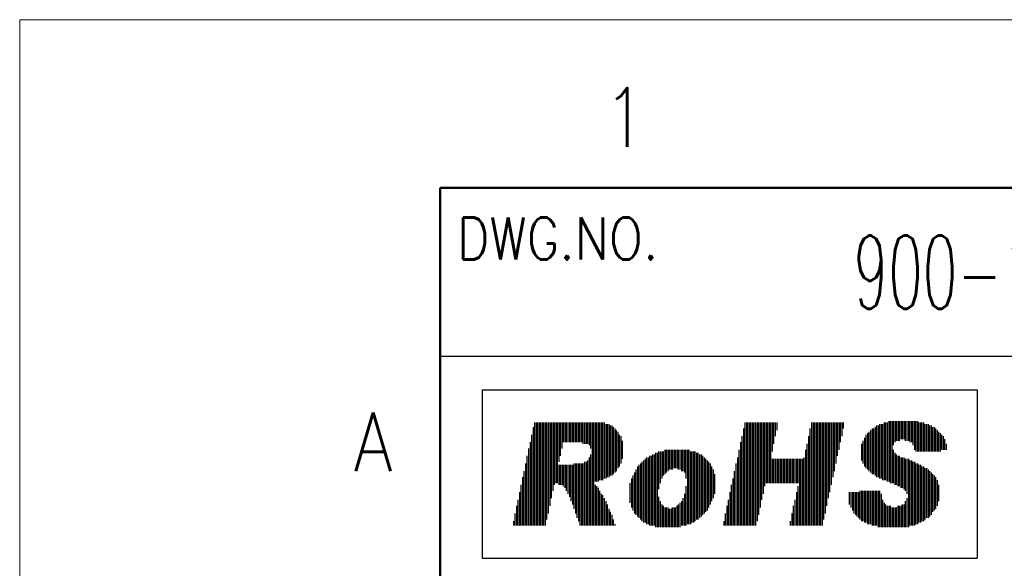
# Model space of a CAD drawing. Header units: millimetres. Extents: x 0 to 1300, y 0 to 891.
# Tile 73 of 124: x 0 to 176, y 793 to 891. Entities that reach past the tile are written whole.
import ezdxf

# ---------------------------------------------------------------- set-up
doc = ezdxf.new("R2010")
doc.units = ezdxf.units.MM
doc.header["$LTSCALE"] = 0.54643
doc.layers.add('NoLayerName_001', color=7, linetype='Continuous')
doc.styles.get("Standard").update_dxf_attribs({"font": 'txt', "bigfont": 'extfont2'})

# ---------------------------------------------------------------- blocks, each defined once
blk = doc.blocks.new('JZB_0007')
at = {"layer": 'NoLayerName_001', "color": 3, "lineweight": 13, "insert": (11.99, 2.18), "char_height": 4.36, "attachment_point": 5}
blk.add_mtext('\\A1;\\W0.5500;900-191-777', dxfattribs=at)

msp = doc.modelspace()

# ---------------------------------------------------------------- linework, layer by layer
at = {"layer": 'NoLayerName_001', "color": 7, "linetype": 'Continuous', "lineweight": 13}
for p, q in [((0, 0), (0, 891)), ((0, 891), (1260, 891))]:
    msp.add_line(p, q, dxfattribs=at)
at = {"layer": 'NoLayerName_001', "color": 7, "linetype": 'Continuous', "lineweight": 50}
for p, q in [((75, 30), (75, 861)), ((75, 861), (1230, 861))]:
    msp.add_line(p, q, dxfattribs=at)
at = {"layer": 'NoLayerName_001', "color": 7, "linetype": 'Continuous', "lineweight": 25}
for p, q in [((75, 831), (255, 831)), ((82.5, 825), (170.8033, 825)), ((82.5, 825), (82.5, 795)), ((170.8033, 825), (170.8033, 795)), ((91.8316, 819.1774), (91.8316, 800.8226)), ((92.1015, 819.1774), (92.1015, 800.8226)), ((92.3715, 819.1774), (92.3715, 800.8226)), ((92.6414, 819.1774), (92.6414, 800.8226)), ((92.9113, 819.1774), (92.9113, 800.8226)), ((93.1812, 819.1774), (93.1812, 800.8226)), ((93.4512, 819.1774), (93.4512, 800.8226)), ((93.7211, 819.1774), (93.7211, 800.8226)), ((93.991, 819.1774), (93.991, 801.9023)), ((94.2609, 819.1774), (94.2609, 802.982)), ((94.5308, 819.1774), (94.5308, 804.3316)), ((94.8008, 819.1774), (94.8008, 805.6812)), ((95.0707, 819.1774), (95.0707, 807.0308)), ((95.3406, 819.1774), (95.3406, 808.1105)), ((95.6105, 819.1774), (95.6105, 808.3805)), ((95.8805, 819.1774), (95.8805, 808.3805)), ((96.1504, 819.1774), (96.1504, 812.1594)), ((96.4203, 819.1774), (96.4203, 813.2391)), ((96.6902, 819.1774), (96.6902, 814.5887)), ((96.9602, 819.1774), (96.9602, 815.6684)), ((97.2301, 819.1774), (97.2301, 815.6684)), ((97.5, 819.1774), (97.5, 815.6684)), ((97.7699, 819.1774), (97.7699, 815.6684)), ((98.0398, 819.1774), (98.0398, 815.6684)), ((98.3098, 819.1774), (98.3098, 815.6684)), ((98.5797, 819.1774), (98.5797, 815.6684)), ((98.8496, 819.1774), (98.8496, 815.6684)), ((99.1195, 819.1774), (99.1195, 815.6684)), ((99.3895, 819.1774), (99.3895, 815.6684)), ((99.6594, 819.1774), (99.6594, 815.6684)), ((99.9293, 819.1774), (99.9293, 815.6684)), ((100.1992, 819.1774), (100.1992, 815.6684)), ((100.4692, 819.1774), (100.4692, 815.3985)), ((100.7391, 819.1774), (100.7391, 815.3985)), ((101.009, 819.1774), (101.009, 815.3985)), ((101.2789, 819.1774), (101.2789, 815.3985)), ((101.5488, 819.1774), (101.5488, 815.1285)), ((101.8188, 819.1774), (101.8188, 814.5887)), ((102.0887, 819.1774), (102.0887, 800.8226)), ((102.3586, 819.1774), (102.3586, 800.8226)), ((102.6285, 819.1774), (102.6285, 808.6504)), ((102.8985, 819.1774), (102.8985, 808.6504)), ((103.1684, 819.1774), (103.1684, 808.6504)), ((103.4383, 819.1774), (103.4383, 808.9203)), ((103.7082, 819.1774), (103.7082, 808.9203)), ((103.9781, 819.1774), (103.9781, 808.9203)), ((104.2481, 819.1774), (104.2481, 809.1902)), ((104.518, 818.9075), (104.518, 809.1902)), ((104.7879, 818.9075), (104.7879, 809.4602)), ((105.0578, 818.9075), (105.0578, 809.4602)), ((105.3278, 818.6375), (105.3278, 809.7301)), ((105.5977, 818.6375), (105.5977, 809.7301)), ((129.3509, 819.1774), (129.3509, 800.8226)), ((129.6208, 819.1774), (129.6208, 800.8226)), ((129.8907, 819.1774), (129.8907, 800.8226)), ((130.1607, 819.1774), (130.1607, 800.8226)), ((130.4306, 819.1774), (130.4306, 800.8226)), ((130.7005, 819.1774), (130.7005, 800.8226)), ((130.9704, 819.1774), (130.9704, 800.8226)), ((131.2404, 819.1774), (131.2404, 800.8226)), ((131.5103, 819.1774), (131.5103, 801.6324)), ((131.7802, 819.1774), (131.7802, 802.7121)), ((132.0501, 819.1774), (132.0501, 804.0617)), ((132.3201, 819.1774), (132.3201, 805.4113)), ((132.59, 819.1774), (132.59, 806.491)), ((132.8599, 819.1774), (132.8599, 807.8406)), ((133.1298, 819.1774), (133.1298, 808.3805)), ((133.3997, 819.1774), (133.3997, 808.3805)), ((133.6697, 819.1774), (133.6697, 808.3805)), ((133.9396, 819.1774), (133.9396, 808.3805)), ((134.2095, 819.1774), (134.2095, 814.0488)), ((134.4794, 819.1774), (134.4794, 815.3985)), ((134.7494, 819.1774), (134.7494, 816.7481)), ((135.0193, 819.1774), (135.0193, 817.8278)), ((141.2275, 819.1774), (141.2275, 800.8226)), ((141.4974, 819.1774), (141.4974, 800.8226)), ((141.7674, 819.1774), (141.7674, 800.8226)), ((142.0373, 819.1774), (142.0373, 800.8226)), ((142.3072, 819.1774), (142.3072, 800.8226)), ((142.5771, 819.1774), (142.5771, 800.8226)), ((142.847, 819.1774), (142.847, 800.8226)), ((143.117, 819.1774), (143.117, 800.8226)), ((143.3869, 819.1774), (143.3869, 801.9023)), ((143.6568, 819.1774), (143.6568, 802.982)), ((143.9267, 819.1774), (143.9267, 804.3316)), ((144.1967, 819.1774), (144.1967, 805.6812)), ((144.4666, 819.1774), (144.4666, 806.7609)), ((144.7365, 819.1774), (144.7365, 808.1105)), ((145.0064, 819.1774), (145.0064, 809.4602)), ((145.2763, 819.1774), (145.2763, 810.5398)), ((145.5463, 819.1774), (145.5463, 811.8895)), ((145.8162, 819.1774), (145.8162, 813.2391)), ((146.0861, 819.1774), (146.0861, 814.3188)), ((146.356, 819.1774), (146.356, 815.6684)), ((146.626, 819.1774), (146.626, 816.7481)), ((146.8959, 819.1774), (146.8959, 818.0977)), ((152.8342, 818.6375), (152.8342, 809.4602)), ((153.1041, 818.6375), (153.1041, 809.4602)), ((153.374, 818.9075), (153.374, 809.1902)), ((153.644, 818.9075), (153.644, 809.1902)), ((153.9139, 818.9075), (153.9139, 808.9203)), ((154.1838, 819.1774), (154.1838, 808.9203)), ((154.4537, 819.1774), (154.4537, 808.9203)), ((154.7237, 819.1774), (154.7237, 808.6504)), ((154.9936, 819.4473), (154.9936, 808.6504)), ((155.2635, 819.4473), (155.2635, 808.3805)), ((155.5334, 819.4473), (155.5334, 808.3805)), ((155.8033, 819.4473), (155.8033, 815.1285)), ((156.0733, 819.4473), (156.0733, 815.6684)), ((156.3432, 819.4473), (156.3432, 815.9383)), ((156.6131, 819.4473), (156.6131, 815.9383)), ((156.883, 819.4473), (156.883, 815.9383)), ((157.153, 819.4473), (157.153, 816.2082)), ((157.4229, 819.4473), (157.4229, 816.2082)), ((157.6928, 819.4473), (157.6928, 816.2082)), ((157.9627, 819.4473), (157.9627, 815.9383)), ((158.2326, 819.4473), (158.2326, 815.9383)), ((158.5026, 819.4473), (158.5026, 815.9383)), ((158.7725, 819.4473), (158.7725, 815.6684)), ((159.0424, 819.4473), (159.0424, 815.6684)), ((159.3123, 819.4473), (159.3123, 815.1285)), ((159.5823, 819.4473), (159.5823, 814.3188)), ((159.8522, 819.4473), (159.8522, 814.0488)), ((160.1221, 819.4473), (160.1221, 814.0488)), ((160.392, 819.1774), (160.392, 814.0488)), ((160.662, 819.1774), (160.662, 814.0488)), ((160.9319, 819.1774), (160.9319, 814.0488)), ((161.2018, 819.1774), (161.2018, 814.0488)), ((161.4717, 818.9075), (161.4717, 814.0488)), ((161.7416, 818.9075), (161.7416, 814.0488)), ((162.0116, 818.9075), (162.0116, 814.0488)), ((162.2815, 818.6375), (162.2815, 814.0488)), ((162.5514, 818.6375), (162.5514, 814.0488)), ((91.2918, 817.018), (91.2918, 800.8226)), ((91.5617, 818.3676), (91.5617, 800.8226)), ((105.8676, 818.3676), (105.8676, 810)), ((106.1375, 818.0977), (106.1375, 810.2699)), ((106.4075, 817.8278), (106.4075, 810.5398)), ((106.6774, 817.5578), (106.6774, 811.0797)), ((106.9473, 817.018), (106.9473, 811.3496)), ((107.2172, 816.7481), (107.2172, 811.8895)), ((128.8111, 816.7481), (128.8111, 800.8226)), ((129.081, 818.0977), (129.081, 800.8226)), ((140.6877, 816.7481), (140.6877, 800.8226)), ((140.9576, 818.0977), (140.9576, 800.8226)), ((150.9447, 817.018), (150.9447, 811.0797)), ((151.2147, 817.2879), (151.2147, 810.8098)), ((151.4846, 817.5578), (151.4846, 810.5398)), ((151.7545, 817.8278), (151.7545, 810.2699)), ((152.0244, 818.0977), (152.0244, 810)), ((152.2943, 818.0977), (152.2943, 810)), ((152.5643, 818.3676), (152.5643, 809.7301)), ((162.8213, 818.3676), (162.8213, 814.0488)), ((163.0913, 818.3676), (163.0913, 814.0488)), ((163.3612, 818.0977), (163.3612, 814.0488)), ((163.6311, 817.8278), (163.6311, 814.0488)), ((163.901, 817.5578), (163.901, 814.0488)), ((164.171, 817.2879), (164.171, 814.0488)), ((164.4409, 817.018), (164.4409, 814.3188)), ((164.7108, 816.7481), (164.7108, 814.3188)), ((91.0219, 815.6684), (91.0219, 800.8226)), ((107.4871, 815.9383), (107.4871, 812.6992)), ((128.5411, 815.6684), (128.5411, 800.8226)), ((140.4177, 815.3985), (140.4177, 800.8226)), ((150.135, 815.3985), (150.135, 812.4293)), ((150.4049, 815.9383), (150.4049, 811.8895)), ((150.6748, 816.4781), (150.6748, 811.3496)), ((164.9807, 816.2082), (164.9807, 814.3188)), ((165.2506, 815.3985), (165.2506, 814.3188)), ((90.482, 813.2391), (90.482, 800.8226)), ((90.7519, 814.5887), (90.7519, 800.8226)), ((101.8188, 813.509), (101.8188, 800.8226)), ((112.3458, 813.2391), (112.3458, 800.8226)), ((112.6157, 813.2391), (112.6157, 800.8226)), ((112.8856, 813.509), (112.8856, 800.8226)), ((113.1555, 813.509), (113.1555, 800.8226)), ((113.4254, 813.7789), (113.4254, 800.5527)), ((113.6954, 813.7789), (113.6954, 800.5527)), ((113.9653, 814.0488), (113.9653, 807.3008)), ((114.2352, 814.0488), (114.2352, 808.3805)), ((114.5051, 814.0488), (114.5051, 809.1902)), ((114.7751, 814.0488), (114.7751, 809.7301)), ((115.045, 814.3188), (115.045, 810)), ((115.3149, 814.3188), (115.3149, 810.2699)), ((115.5848, 814.3188), (115.5848, 810.5398)), ((115.8548, 814.3188), (115.8548, 810.8098)), ((116.1247, 814.3188), (116.1247, 810.8098)), ((116.3946, 814.3188), (116.3946, 810.8098)), ((116.6645, 814.3188), (116.6645, 811.0797)), ((116.9344, 814.3188), (116.9344, 811.0797)), ((117.2044, 814.3188), (117.2044, 811.0797)), ((117.4743, 814.3188), (117.4743, 810.8098)), ((117.7442, 814.3188), (117.7442, 810.8098)), ((118.0141, 814.3188), (118.0141, 810.5398)), ((118.2841, 814.3188), (118.2841, 810.5398)), ((118.554, 814.3188), (118.554, 810.2699)), ((118.8239, 814.3188), (118.8239, 809.1902)), ((119.0938, 814.3188), (119.0938, 801.0925)), ((119.3638, 814.3188), (119.3638, 801.0925)), ((119.6337, 814.0488), (119.6337, 801.0925)), ((119.9036, 814.0488), (119.9036, 801.3625)), ((120.1735, 814.0488), (120.1735, 801.3625)), ((120.4434, 814.0488), (120.4434, 801.6324)), ((120.7134, 813.7789), (120.7134, 801.9023)), ((120.9833, 813.7789), (120.9833, 801.9023)), ((121.2532, 813.509), (121.2532, 802.1722)), ((121.5231, 813.509), (121.5231, 802.4422)), ((121.7931, 813.2391), (121.7931, 802.7121)), ((128.2712, 814.3188), (128.2712, 800.8226)), ((140.1478, 814.3188), (140.1478, 800.8226)), ((155.8033, 814.3188), (155.8033, 808.3805)), ((156.0733, 813.7789), (156.0733, 808.1105)), ((156.3432, 813.509), (156.3432, 808.1105)), ((156.6131, 813.2391), (156.6131, 807.8406)), ((156.883, 813.2391), (156.883, 807.8406)), ((90.2121, 811.8895), (90.2121, 800.8226)), ((96.1504, 811.6195), (96.1504, 808.1105)), ((96.4203, 811.6195), (96.4203, 808.1105)), ((96.6902, 811.6195), (96.6902, 808.1105)), ((96.9602, 811.6195), (96.9602, 807.8406)), ((97.2301, 811.6195), (97.2301, 807.5707)), ((97.5, 811.6195), (97.5, 807.0308)), ((97.7699, 811.6195), (97.7699, 806.491)), ((98.0398, 811.6195), (98.0398, 805.9512)), ((98.3098, 811.6195), (98.3098, 805.1414)), ((98.5797, 811.6195), (98.5797, 804.6015)), ((98.8496, 811.8895), (98.8496, 803.7918)), ((99.1195, 811.8895), (99.1195, 802.982)), ((99.3895, 811.8895), (99.3895, 802.1722)), ((99.6594, 811.8895), (99.6594, 801.6324)), ((99.9293, 811.8895), (99.9293, 800.8226)), ((100.1992, 811.8895), (100.1992, 800.8226)), ((100.4692, 811.8895), (100.4692, 800.8226)), ((100.7391, 812.1594), (100.7391, 800.8226)), ((101.009, 812.1594), (101.009, 800.8226)), ((101.2789, 812.4293), (101.2789, 800.8226)), ((101.5488, 812.9692), (101.5488, 800.8226)), ((110.4563, 811.6195), (110.4563, 802.1722)), ((110.7262, 811.8895), (110.7262, 801.9023)), ((110.9961, 812.1594), (110.9961, 801.6324)), ((111.2661, 812.4293), (111.2661, 801.3625)), ((111.536, 812.6992), (111.536, 801.3625)), ((111.8059, 812.9692), (111.8059, 801.0925)), ((112.0758, 812.9692), (112.0758, 801.0925)), ((122.063, 812.9692), (122.063, 802.982)), ((122.3329, 812.6992), (122.3329, 803.2519)), ((122.6028, 812.4293), (122.6028, 803.5219)), ((122.8728, 812.1594), (122.8728, 804.0617)), ((123.1427, 811.8895), (123.1427, 804.6015)), ((127.7314, 811.8895), (127.7314, 800.8226)), ((128.0013, 812.9692), (128.0013, 800.8226)), ((134.2095, 812.6992), (134.2095, 808.3805)), ((134.4794, 812.6992), (134.4794, 808.3805)), ((134.7494, 812.6992), (134.7494, 808.3805)), ((135.0193, 812.6992), (135.0193, 808.3805)), ((135.2892, 812.6992), (135.2892, 808.3805)), ((135.5591, 812.6992), (135.5591, 808.3805)), ((135.829, 812.6992), (135.829, 808.3805)), ((136.099, 812.6992), (136.099, 808.3805)), ((136.3689, 812.6992), (136.3689, 808.3805)), ((136.6388, 812.6992), (136.6388, 808.3805)), ((136.9087, 812.6992), (136.9087, 808.3805)), ((137.1787, 812.6992), (137.1787, 808.3805)), ((137.4486, 812.6992), (137.4486, 808.3805)), ((137.7185, 812.6992), (137.7185, 808.3805)), ((137.9884, 812.6992), (137.9884, 808.3805)), ((138.2584, 812.6992), (138.2584, 808.3805)), ((138.5283, 812.6992), (138.5283, 808.3805)), ((138.7982, 812.6992), (138.7982, 808.3805)), ((139.0681, 812.6992), (139.0681, 800.8226)), ((139.338, 812.6992), (139.338, 800.8226)), ((139.608, 812.6992), (139.608, 800.8226)), ((139.8779, 812.9692), (139.8779, 800.8226)), ((157.153, 812.9692), (157.153, 807.5707)), ((157.4229, 812.9692), (157.4229, 807.5707)), ((157.6928, 812.9692), (157.6928, 807.3008)), ((157.9627, 812.6992), (157.9627, 807.0308)), ((158.2326, 812.6992), (158.2326, 806.491)), ((158.5026, 812.6992), (158.5026, 800.5527)), ((158.7725, 812.4293), (158.7725, 800.8226)), ((159.0424, 812.4293), (159.0424, 800.8226)), ((159.3123, 812.1594), (159.3123, 800.8226)), ((159.5823, 812.1594), (159.5823, 800.8226)), ((159.8522, 811.8895), (159.8522, 801.0925)), ((160.1221, 811.8895), (160.1221, 801.0925)), ((160.392, 811.6195), (160.392, 801.3625)), ((160.662, 811.6195), (160.662, 801.3625)), ((89.9422, 810.5398), (89.9422, 800.8226)), ((109.3766, 809.7301), (109.3766, 803.5219)), ((109.6465, 810.2699), (109.6465, 802.982)), ((109.9165, 810.8098), (109.9165, 802.7121)), ((110.1864, 811.3496), (110.1864, 802.4422)), ((123.4126, 811.3496), (123.4126, 805.1414)), ((123.6825, 810.8098), (123.6825, 805.6812)), ((123.9524, 810), (123.9524, 806.491)), ((127.4614, 810.5398), (127.4614, 800.8226)), ((160.9319, 811.3496), (160.9319, 801.6324)), ((161.2018, 811.3496), (161.2018, 801.6324)), ((161.4717, 811.0797), (161.4717, 801.9023)), ((161.7416, 811.0797), (161.7416, 802.1722)), ((162.0116, 810.8098), (162.0116, 802.1722)), ((162.2815, 810.5398), (162.2815, 802.4422)), ((162.5514, 810.2699), (162.5514, 802.7121)), ((162.8213, 810), (162.8213, 803.2519)), ((163.0913, 809.7301), (163.0913, 803.5219)), ((89.4023, 808.1105), (89.4023, 800.8226)), ((89.6722, 809.4602), (89.6722, 800.8226)), ((102.6285, 808.1105), (102.6285, 800.8226)), ((108.8368, 808.3805), (108.8368, 804.8715)), ((109.1067, 809.1902), (109.1067, 804.0617)), ((126.9216, 808.1105), (126.9216, 800.8226)), ((127.1915, 809.1902), (127.1915, 800.8226)), ((163.3612, 809.4602), (163.3612, 803.7918)), ((163.6311, 808.9203), (163.6311, 804.3316)), ((163.901, 808.1105), (163.901, 805.1414)), ((89.1324, 806.7609), (89.1324, 800.8226)), ((102.8985, 807.8406), (102.8985, 800.8226)), ((103.1684, 807.5707), (103.1684, 800.8226)), ((103.4383, 807.0308), (103.4383, 800.8226)), ((103.7082, 806.491), (103.7082, 800.8226)), ((103.9781, 806.2211), (103.9781, 800.8226)), ((118.554, 806.491), (118.554, 800.8226)), ((118.8239, 807.8406), (118.8239, 800.8226)), ((126.6517, 806.7609), (126.6517, 800.8226)), ((138.5283, 806.7609), (138.5283, 800.8226)), ((138.7982, 807.8406), (138.7982, 800.8226)), ((147.9756, 806.7609), (147.9756, 804.6015)), ((148.2455, 806.7609), (148.2455, 804.0617)), ((148.5154, 806.7609), (148.5154, 803.5219)), ((148.7853, 806.7609), (148.7853, 802.982)), ((149.0553, 806.7609), (149.0553, 802.7121)), ((149.3252, 806.7609), (149.3252, 802.4422)), ((149.5951, 806.7609), (149.5951, 802.1722)), ((149.865, 807.0308), (149.865, 801.9023)), ((150.135, 807.0308), (150.135, 801.6324)), ((150.4049, 807.0308), (150.4049, 801.6324)), ((150.6748, 807.0308), (150.6748, 801.3625)), ((150.9447, 807.0308), (150.9447, 801.3625)), ((151.2147, 807.0308), (151.2147, 801.0925)), ((151.4846, 807.0308), (151.4846, 801.0925)), ((151.7545, 807.0308), (151.7545, 801.0925)), ((152.0244, 807.0308), (152.0244, 800.8226)), ((152.2943, 807.0308), (152.2943, 800.8226)), ((152.5643, 807.0308), (152.5643, 800.8226)), ((152.8342, 807.0308), (152.8342, 800.8226)), ((153.1041, 807.0308), (153.1041, 800.5527)), ((153.374, 807.0308), (153.374, 800.5527)), ((153.644, 806.491), (153.644, 800.5527)), ((88.8625, 805.4113), (88.8625, 800.8226)), ((104.2481, 805.6812), (104.2481, 800.8226)), ((104.518, 805.1414), (104.518, 800.8226)), ((104.7879, 804.6015), (104.7879, 800.8226)), ((113.9653, 805.9512), (113.9653, 800.5527)), ((114.2352, 805.1414), (114.2352, 800.5527)), ((114.5051, 804.6015), (114.5051, 800.5527)), ((117.4743, 804.6015), (117.4743, 800.5527)), ((117.7442, 804.8715), (117.7442, 800.5527)), ((118.0141, 805.1414), (118.0141, 800.8226)), ((118.2841, 805.6812), (118.2841, 800.8226)), ((126.3817, 805.4113), (126.3817, 800.8226)), ((138.2584, 805.4113), (138.2584, 800.8226)), ((153.9139, 805.4113), (153.9139, 800.5527)), ((154.1838, 804.8715), (154.1838, 800.5527)), ((154.4537, 804.6015), (154.4537, 800.5527)), ((157.4229, 804.6015), (157.4229, 800.5527)), ((157.6928, 804.6015), (157.6928, 800.5527)), ((157.9627, 805.1414), (157.9627, 800.5527)), ((158.2326, 805.6812), (158.2326, 800.5527)), ((88.3226, 802.982), (88.3226, 800.8226)), ((88.5925, 804.3316), (88.5925, 800.8226)), ((105.0578, 803.7918), (105.0578, 800.8226)), ((105.3278, 803.2519), (105.3278, 800.8226)), ((105.5977, 802.7121), (105.5977, 800.8226)), ((114.7751, 804.3316), (114.7751, 800.5527)), ((115.045, 804.0617), (115.045, 800.5527)), ((115.3149, 804.0617), (115.3149, 800.5527)), ((115.5848, 804.0617), (115.5848, 800.5527)), ((115.8548, 803.7918), (115.8548, 800.5527)), ((116.1247, 803.7918), (116.1247, 800.5527)), ((116.3946, 804.0617), (116.3946, 800.5527)), ((116.6645, 804.0617), (116.6645, 800.5527)), ((116.9344, 804.0617), (116.9344, 800.5527)), ((117.2044, 804.3316), (117.2044, 800.5527)), ((125.8419, 802.982), (125.8419, 800.8226)), ((126.1118, 804.3316), (126.1118, 800.8226)), ((137.7185, 802.982), (137.7185, 800.8226)), ((137.9884, 804.3316), (137.9884, 800.8226)), ((154.7237, 804.3316), (154.7237, 800.5527)), ((154.9936, 804.3316), (154.9936, 800.5527)), ((155.2635, 804.3316), (155.2635, 800.5527)), ((155.5334, 804.0617), (155.5334, 800.5527)), ((155.8033, 804.0617), (155.8033, 800.5527)), ((156.0733, 804.0617), (156.0733, 800.5527)), ((156.3432, 804.0617), (156.3432, 800.5527)), ((156.6131, 804.3316), (156.6131, 800.5527)), ((156.883, 804.3316), (156.883, 800.5527)), ((157.153, 804.3316), (157.153, 800.5527)), ((88.0527, 801.6324), (88.0527, 800.8226)), ((105.8676, 801.9023), (105.8676, 800.8226)), ((106.1375, 801.0925), (106.1375, 800.8226)), ((125.572, 801.6324), (125.572, 800.8226)), ((137.4486, 801.6324), (137.4486, 800.8226)), ((82.5, 795), (170.8033, 795))]:
    msp.add_line(p, q, dxfattribs=at)

# ---------------------------------------------------------------- block references
at = {"layer": 'NoLayerName_001', "xscale": 3, "yscale": 3, "zscale": 3}
msp.add_blockref('JZB_0007', (148.53, 839.46), dxfattribs=at)

# ---------------------------------------------------------------- texts
at = {"layer": 'NoLayerName_001', "color": 2, "lineweight": 13, "attachment_point": 7}
for s, insert, char_height in [('\\A1;\\W0.8600;1', (104.0961, 868.3522), 10.5), ('\\A1;\\W0.8600;DWG.NO.', (78, 848.25), 7.5), ('\\A1;\\W0.8600;A', (59.5673, 810.493), 10.5)]:
    msp.add_mtext(s, dxfattribs=dict(at, insert=insert, char_height=char_height))

doc.saveas('drawing.dxf')
